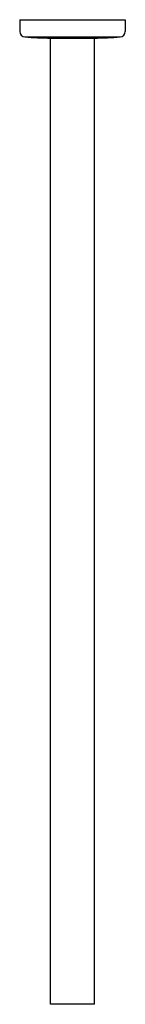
# Model space of a CAD drawing. Header units: millimetres. Extents: x 4179.347 to 4179.395, y 1902.697 to 1903.147.
import ezdxf

# ---------------------------------------------------------------- set-up
doc = ezdxf.new("R2010")
doc.units = ezdxf.units.MM
doc.layers.add('SANINDUSA', color=3, linetype='Continuous')

msp = doc.modelspace()

# ---------------------------------------------------------------- linework, layer by layer
at = {"layer": 'SANINDUSA'}
for p, q in [((4179.347093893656, 1903.146514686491), (4179.347093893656, 1903.141139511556)), ((4179.347093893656, 1903.146514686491), (4179.395322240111, 1903.146514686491)), ((4179.395322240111, 1903.146514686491), (4179.395322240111, 1903.141139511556)), ((4179.349368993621, 1903.138640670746), (4179.393047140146, 1903.138640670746)), ((4179.361208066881, 1903.138086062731), (4179.381208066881, 1903.138095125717)), ((4179.361208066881, 1902.696711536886), (4179.361208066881, 1903.138086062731)), ((4179.381208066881, 1902.696711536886), (4179.381208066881, 1903.138095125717)), ((4179.381208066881, 1902.696711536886), (4179.361208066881, 1902.696711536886))]:
    msp.add_line(p, q, dxfattribs=at)
for centre, radius, start, end in [((4179.349603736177, 1903.141139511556), 0.002509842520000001, 180, 264.6333508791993), ((4179.392812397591, 1903.141139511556), 0.002509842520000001, 275.3666491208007, 0), ((4179.362945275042, 1903.304586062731), 0.1665, 265.3229487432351, 269.4021831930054), ((4179.379470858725, 1903.304586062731), 0.1665, 270.5978168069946, 274.6770512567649)]:
    msp.add_arc(centre, radius, start, end, dxfattribs=at)

doc.saveas('drawing.dxf')
